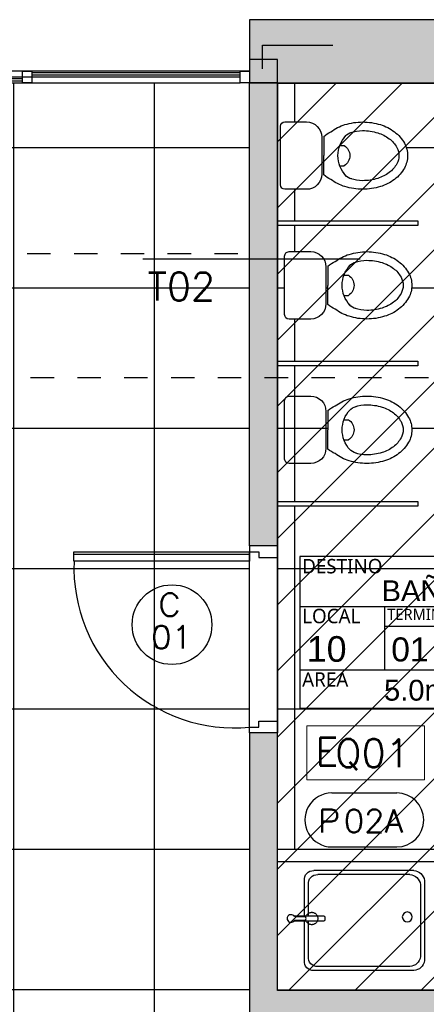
# Model space of a CAD drawing. Header units: metres. Extents: x -4243 to 4656, y 1445 to 4258.
# Tile 11 of 42: x 4467.75 to 4469.49, y 1578.6 to 1582.81. Entities that reach past the tile are written whole.
import ezdxf
from ezdxf.enums import TextEntityAlignment as Align

# ---------------------------------------------------------------- set-up
doc = ezdxf.new("R2010")
doc.units = ezdxf.units.M
doc.header["$LTSCALE"] = 0.3
for name, pattern in [('ACAD_ISO12W100', [21, 12, -3, 0, -3, 0, -3]), ('DASHDOT', [1, 0.5, -0.25, 0, -0.25]), ('HIDDEN', [9.524999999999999, 6.35, -3.175]), ('RAYITAS', [0.375, 0.25, -0.125])]:
    doc.linetypes.add(name, pattern=pattern)
for name, color, linetype in [('0 notas JP', 4, 'Continuous'), ('A ALUMINIO', 4, 'Continuous'), ('A CARPINTERIA', 4, 'Continuous'), ('A CIELORRASO', 42, 'Continuous'), ('A EQUIPAMIENTO', 4, 'Continuous'), ('A HATCH MURO ALB', 252, 'Continuous'), ('A HATCH TABIQUE', 254, 'Continuous'), ('A HERRERÍA', 4, 'Continuous'), ('A MURO', 1, 'Continuous'), ('A PAVIMENTO', 253, 'Continuous'), ('A PROYEECIÓN CUBIERTA', 242, 'Continuous'), ('A TABIQUE', 2, 'Continuous'), ('TXT', 3, 'Continuous'), ('TXT PLANILLAS', 3, 'Continuous'), ('TXT TERMINACIONES', 3, 'Continuous')]:
    doc.layers.add(name, color=color, linetype=linetype)
doc.styles.add('arial', font='arial.ttf')
doc.styles.add('atributo', font='romans.shx', dxfattribs={"height": 0.12})
doc.styles.add('ROMANS', font='romans', dxfattribs={"height": 2})
doc.styles.get("Standard").update_dxf_attribs({"font": 'arial.ttf'})
doc.styles.add('Tahoma', font='tahoma.ttf')
doc.styles.add('TXT-100-S', font='l_10646.ttf')
pattern_1 = [(179.9999999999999, (4432.926507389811, 1437.661594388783), (-3.673940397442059e-16, -0.6), []), (270, (4432.926507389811, 1437.661594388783), (0.6, -4.041334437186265e-16), [])]

# ---------------------------------------------------------------- blocks, each defined once
blk = doc.blocks.new('A01')
at = {"layer": 'A ALUMINIO'}
for p, q in [((4.490088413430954, -0.0249961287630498), (6.310113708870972, -0.02499736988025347)), ((4.490088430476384, -1.987791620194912e-08), (6.310113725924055, -6.540750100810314e-07)), ((6.350088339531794, -0.0499887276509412), (2.210081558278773, -0.05000001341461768))]:
    blk.add_line(p, q, dxfattribs=at)
at = {"layer": 'A ALUMINIO', "color": 252}
for p, q in [((5.380101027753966, -0.007288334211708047), (4.490088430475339, -0.007301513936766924)), ((5.380101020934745, -0.01728833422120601), (4.490088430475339, -0.01730151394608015)), ((6.31008824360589, -0.03229697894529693), (5.420075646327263, -0.03231015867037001)), ((6.310088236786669, -0.04229697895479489), (5.420075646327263, -0.04231015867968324))]:
    blk.add_line(p, q, dxfattribs=at)
at = {"layer": 'A ALUMINIO'}
for points in [[(5.42007564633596, -1.987791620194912e-08), (5.380101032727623, -1.987791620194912e-08), (5.380100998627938, -0.05000520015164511), (5.42007564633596, -0.05000526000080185)], [(6.35000017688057, -1.987791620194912e-08), (6.310025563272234, -1.987791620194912e-08), (6.310025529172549, -0.05000520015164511), (6.35000017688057, -0.05000526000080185)]]:
    blk.add_lwpolyline(points, close=True, dxfattribs=at)
blk = doc.blocks.new('C01')
for p, q in [((-0.1199999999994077, -1.70530256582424e-13), (-0.1199999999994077, 0.8000000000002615)), ((2.273736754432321e-13, 0.7749999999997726), (-3.797985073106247e-06, 0.02499999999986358)), ((-3.619256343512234e-06, 0.03699620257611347), (0.7510316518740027, 0.03699620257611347))]:
    blk.add_line(p, q)
for points in [[(0, 0.7749999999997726), (-0.03999999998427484, 0.7749999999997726), (-0.03999999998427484, 0.7499999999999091), (-0.1199999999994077, 0.7499999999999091), (-0.1199999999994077, 0.7999999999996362), (0, 0.7999999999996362), (2.273736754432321e-13, 0.7749999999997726)], [(0, 0.02499999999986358), (-0.03999999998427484, 0.02499999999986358), (-0.03999999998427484, 0.04999999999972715), (-0.1199999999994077, 0.04999999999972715), (-0.1199999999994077, 0), (0, 0), (2.273736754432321e-13, 0.02499999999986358)]]:
    blk.add_lwpolyline(points)
blk.add_lwpolyline([(-3.619256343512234e-06, 0.06500000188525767), (0.7510316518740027, 0.06500000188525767), (0.7510316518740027, 0.02499999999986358), (-3.619256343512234e-06, 0.02499999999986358)], close=True)
blk.add_arc((0.06502187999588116, 0.09257220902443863), 0.6855188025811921, 357.7161736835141, 95.4430407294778)
blk = doc.blocks.new('inodoro niño')
at = {"layer": 'A EQUIPAMIENTO'}
for p, q in [((1259.919754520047, 494.6497975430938), (1259.668919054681, 494.6497975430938)), ((1259.650338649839, 494.6312171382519), (1259.650338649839, 494.5383151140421)), ((1259.938334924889, 494.5383151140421), (1259.938334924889, 494.6312171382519)), ((1259.712102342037, 494.4645846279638), (1259.794336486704, 494.4645846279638)), ((1259.715370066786, 494.4732836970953), (1259.873303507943, 494.4732836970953)), ((1259.876569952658, 494.4645846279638), (1259.794336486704, 494.4645846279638)), ((1259.751216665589, 494.3962018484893), (1259.751216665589, 494.3776411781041)), ((1259.837455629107, 494.3962018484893), (1259.837455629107, 494.3776411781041))]:
    blk.add_line(p, q, dxfattribs=at)
for centre, radius, start, end in [((1259.668919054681, 494.6312171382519), 0.01858040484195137, 90, 180), ((1259.919754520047, 494.6312171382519), 0.01858040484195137, 0, 90), ((1259.715370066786, 494.5383151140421), 0.06503141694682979, 180, 270), ((1259.873303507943, 494.5383151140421), 0.06503141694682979, 270, 0), ((1259.850927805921, 494.315269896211), 0.1980173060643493, 143.1301023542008, 162.7420614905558), ((1259.850928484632, 494.315269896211), 0.1980173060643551, 143.1301023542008, 162.7420614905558), ((1259.791659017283, 494.3919579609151), 0.1077213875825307, 137.6072900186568, 156.981381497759), ((1259.797013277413, 494.3919579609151), 0.1077213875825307, 23.01861850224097, 42.3927099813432), ((1259.737743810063, 494.315269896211), 0.1980173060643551, 17.25793850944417, 36.86989764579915), ((1259.737744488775, 494.315269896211), 0.1980173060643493, 17.25793850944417, 36.86989764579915), ((1259.794336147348, 494.2782478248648), 0.1255883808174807, 46.85917015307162, 133.1408298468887), ((1259.90549572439, 494.2983178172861), 0.2551577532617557, 162.742061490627, 180.0000000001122), ((1259.905496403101, 494.2983178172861), 0.2551577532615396, 162.7420614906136, 180.0000000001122), ((1259.844733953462, 494.2982685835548), 0.1574727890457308, 161.1605172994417, 179.9820865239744), ((1259.744325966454, 494.3335405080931), 0.0510630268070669, 129.6369114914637, 166.861096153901), ((1259.794336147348, 494.4036514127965), 0.05035694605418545, 211.0989286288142, 328.9010713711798), ((1259.844346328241, 494.3335405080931), 0.0510630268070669, 13.13890384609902, 50.36308850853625), ((1259.743958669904, 494.2982686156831), 0.1574531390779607, 0.01790402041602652, 18.83418114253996), ((1259.683175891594, 494.2983178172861), 0.2551577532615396, 359.9999999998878, 17.25793850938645), ((1259.683176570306, 494.2983178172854), 0.2551577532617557, 4.908012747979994e-11, 17.25793850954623), ((1259.90549572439, 494.2983178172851), 0.2551577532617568, 179.9999999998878, 197.257938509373), ((1259.905496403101, 494.2983178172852), 0.2551577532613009, 179.9999999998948, 197.2579385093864), ((1259.905496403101, 494.2983178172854), 0.2182352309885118, 179.9999999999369, 197.2579385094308), ((1259.683176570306, 494.2983178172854), 0.2182352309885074, 342.7420614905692, 6.310302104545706e-11), ((1259.683175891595, 494.2983178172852), 0.2551577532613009, 342.7420614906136, 1.051717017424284e-10), ((1259.683176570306, 494.2983178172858), 0.2551577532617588, 342.7420614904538, 359.9999999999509), ((1259.85092780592, 494.2813657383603), 0.1980173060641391, 197.2579385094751, 216.8698976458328), ((1259.850928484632, 494.2813657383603), 0.1980173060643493, 197.2579385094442, 216.8698976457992), ((1259.850928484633, 494.2813657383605), 0.1610947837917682, 197.2579385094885, 216.8698976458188), ((1259.737744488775, 494.2813657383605), 0.161094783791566, 323.1301023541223, 342.7420614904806), ((1259.737743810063, 494.2813657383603), 0.1980173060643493, 323.1301023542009, 342.7420614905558), ((1259.737744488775, 494.2813657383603), 0.1980173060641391, 323.1301023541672, 342.7420614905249), ((1259.816316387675, 494.2554066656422), 0.1178296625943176, 216.8698976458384, 241.0887991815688), ((1259.772356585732, 494.2554066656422), 0.1178296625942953, 298.9112008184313, 323.1301023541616), ((1259.816315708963, 494.2554066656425), 0.1547521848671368, 216.8698976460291, 241.0887991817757), ((1259.816316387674, 494.2554066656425), 0.1547521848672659, 216.8698976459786, 241.0887991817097), ((1259.794336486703, 494.2156085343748), 0.07236531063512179, 241.0887991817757, 270.0000000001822), ((1259.794336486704, 494.2156085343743), 0.072365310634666, 269.9999999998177, 298.9112008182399), ((1259.772355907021, 494.2554066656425), 0.1547521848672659, 298.9112008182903, 323.1301023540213), ((1259.772356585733, 494.2554066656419), 0.1547521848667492, 298.9112008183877, 323.1301023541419), ((1259.794335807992, 494.2156085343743), 0.109287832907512, 241.0887991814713, 269.9999999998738), ((1259.794336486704, 494.2156085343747), 0.109287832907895, 241.088799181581, 270), ((1259.794335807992, 494.2156085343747), 0.109287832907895, 270, 298.911200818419), ((1259.794336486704, 494.2156085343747), 0.1092878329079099, 270, 298.911200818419)]:
    blk.add_arc(centre, radius, start, end, dxfattribs=at)
blk = doc.blocks.new('LOCAL_PLANTA')
for p, q in [((0, 0.6344709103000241), (2.739999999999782, 0.6344709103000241)), ((0.5305752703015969, 0.238346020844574), (0.5305752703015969, 0.6344709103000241)), ((0.5305752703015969, 0.5118534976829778), (2.739999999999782, 0.5118534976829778)), ((1.120361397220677, 0), (1.120361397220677, 0.5118534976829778)), ((1.650361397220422, 0.238346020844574), (1.650361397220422, 0.5118534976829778)), ((2.180361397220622, 0.238346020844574), (2.180361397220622, 0.5118534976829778)), ((0, 0.238346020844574), (2.739999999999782, 0.238346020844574))]:
    blk.add_line(p, q)
blk.add_lwpolyline([(0, 0), (2.739999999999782, 0), (2.739999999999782, 0.9456057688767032), (0, 0.9456057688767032)], close=True)
at = {"width": 1.204722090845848, "attachment_point": 1, "style": 'TXT-100-S'}
for s, insert, char_height in [('DESTINO', (0.01500000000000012, 0.9306057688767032), 0.09), ('LOCAL', (0.01500000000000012, 0.6194709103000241), 0.09), ('TERMINACIONES', (0.545575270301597, 0.6194709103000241), 0.07), ('AREA', (0.01500000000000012, 0.223346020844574), 0.09), ('NPT', (1.650361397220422, 0.223346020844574), 0.09)]:
    blk.add_mtext(s, dxfattribs=dict(at, insert=insert, char_height=char_height))
at = {"style": 'arial'}
for tag, p, height in [('DESTINO', (0.5102033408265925, 0.6671742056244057), 0.16), ('NºLOCAL', (0.04357052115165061, 0.2889354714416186), 0.16), ('PISO', (0.5705752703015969, 0.2910493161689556), 0.15), ('ZOC', (1.160361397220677, 0.2910493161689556), 0.15), ('PARED', (1.690361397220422, 0.2910493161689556), 0.14), ('TECHO', (2.220361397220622, 0.2910493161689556), 0.14), ('AREA', (0.525556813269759, 0.04650353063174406), 0.15), ('NPT', (2.028551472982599, 0.04650353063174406), 0.15)]:
    blk.add_attdef(tag, p, '', height=height, dxfattribs=at)
blk = doc.blocks.new('*U517')
blk.add_circle((0.002792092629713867, 0.05545937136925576), 0.2620514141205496)
at = {"style": 'ROMANS', "width": 1.1}
blk.add_text('C', height=0.15, dxfattribs=at).set_placement((-0.08798209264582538, 0.1119890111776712))
at = {"color": 0, "linetype": 'ByBlock', "style": 'ROMANS', "width": 1.05}
blk.add_attdef('NRO', text='', height=0.15, dxfattribs=at).set_placement((0, -0.02708896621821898), align=Align.MIDDLE)
blk = doc.blocks.new('*U516')
at = {"linetype": 'DASHDOT'}
blk.add_line((-7.794627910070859e-14, -7.937500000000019), (-2.29368862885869e-11, -1640.172538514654), dxfattribs=at)
at = {"style": 'Tahoma', "flags": 8}
for tag, p in [('NOMBRE_DE_CORTE_1', (-1.409983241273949e-15, -5.639932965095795e-15)), ('NOMBRE_DE_CORTE_2', (-2.294990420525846e-11, -1648.110038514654))]:
    blk.add_attdef(tag, text='', height=4, dxfattribs=at).set_placement(p, align=Align.BOTTOM_CENTER)
for tag, p in [('NUMERO_DE_PAGINA_1', (-1.409983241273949e-15, -1.587500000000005)), ('NUMERO_DE_PAGINA_2', (-2.294990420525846e-11, -1649.697538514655))]:
    blk.add_attdef(tag, text='', height=3, dxfattribs=at).set_placement(p, align=Align.TOP_CENTER)
blk = doc.blocks.new('TIPO_MURO')
at = {"linetype": 'Continuous'}
blk.add_line((-1.160641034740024, 1.928988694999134e-06), (0, 0), dxfattribs=at)
at = {"style": 'ROMANS', "oblique": 0.1745329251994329}
blk.add_attdef('M00', text='', height=0.15, dxfattribs=at).set_placement((-0.6056210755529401, 0.220278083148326), align=Align.TOP_LEFT)
blk = doc.blocks.new('A$C4CB05E78')
at = {"layer": 'TXT PLANILLAS'}
ref = blk.add_blockref('TIPO_MURO', (-6.054635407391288, 8.980441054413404), dxfattribs=dict(at, xscale=0.8, yscale=0.8, zscale=0.8, rotation=179.9999999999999))
ref.add_attrib('M00', 'T02', dxfattribs={"layer": '0', "height": 0.12, "style": 'ROMANS', "oblique": 0.1745329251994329}).set_placement((-5.74606427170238, 8.92421858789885), align=Align.TOP_RIGHT)
blk = doc.blocks.new('new block')
for p, q in [((866144.7936758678, 160513.7834026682, -10.00000000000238), (866144.293675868, 160513.7834026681, -10.00000000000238)), ((866144.7736758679, 160513.7634026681, -10.00000000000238), (866144.3136758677, 160513.7634026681, -10.00000000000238)), ((866144.2477076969, 160513.7334026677, -10.00000000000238), (866144.2477076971, 160513.5370228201, -10.00000000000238)), ((866144.2677076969, 160513.7134026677, -10.00000000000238), (866144.2677076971, 160513.5370228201, -10.00000000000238)), ((866144.8277076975, 160513.3534026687, -10.00000000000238), (866144.8277076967, 160513.7134026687, -10.00000000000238)), ((866144.8477076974, 160513.3334026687, -10.00000000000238), (866144.8477076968, 160513.7334026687, -10.00000000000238)), ((866144.2477076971, 160513.5090228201, -10.00000000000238), (866144.2477076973, 160513.3334026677, -10.00000000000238)), ((866144.2677076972, 160513.5090228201, -10.00000000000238), (866144.2677076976, 160513.3534026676, -10.00000000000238)), ((866144.7736758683, 160513.3034026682, -10.00000000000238), (866144.3136758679, 160513.3034026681, -10.00000000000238)), ((866144.7936758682, 160513.2834026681, -10.00000000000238), (866144.2936758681, 160513.2834026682, -10.00000000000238))]:
    blk.add_line(p, q)
at = {"elevation": -10.00000000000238}
blk.add_lwpolyline([(866144.2486601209, 160513.5150108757), (866144.2047166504, 160513.5149833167, 0.2099655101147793), (866144.1936726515, 160513.5101234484, -2.566955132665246), (866144.1936565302, 160513.5358293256, 0.2099655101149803), (866144.204706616, 160513.5309833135), (866144.2486500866, 160513.5310108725, -0.9999999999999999)], format="xyb", close=True, dxfattribs=at)
blk.add_lwpolyline([(866144.1925256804, 160513.50897567), (866144.3428897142, 160513.5090699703, 0.4142135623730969), (866144.3498853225, 160513.5160743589), (866144.3498765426, 160513.5300743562, 0.414213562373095), (866144.3428721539, 160513.5370699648), (866144.19250812, 160513.5369756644)], format="xyb", dxfattribs=at)
blk.add_circle((866144.7618240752, 160513.5155473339, -10.00000000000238), 0.02499999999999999)
for centre, radius, start, end in [((866144.2910874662, 160513.7396516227, -10.00000000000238), 0.0438275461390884, 86.61421078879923, 188.197197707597), ((866144.3110874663, 160513.7196516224, -10.00000000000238), 0.04382754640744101, 86.61421065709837, 188.1971973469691), ((866144.7705306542, 160513.7058094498, -10.00000000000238), 0.05767903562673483, 7.564722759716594, 86.87413456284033), ((866144.7905306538, 160513.7258094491, -10.00000000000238), 0.0576790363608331, 7.564723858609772, 86.87413425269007), ((866144.3110874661, 160513.3471537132, -10.00000000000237), 0.04382754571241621, 171.8028015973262, 273.3857897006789), ((866144.7705306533, 160513.3609958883, -10.00000000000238), 0.05767903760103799, 273.1258661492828, 352.4352761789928), ((866144.2910874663, 160513.3271537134, -10.00000000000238), 0.04382754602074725, 171.8028020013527, 273.3857895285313), ((866144.7905306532, 160513.3409958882, -10.00000000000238), 0.05767903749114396, 273.1258662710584, 352.4352763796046)]:
    blk.add_arc(centre, radius, start, end)
at = {"linetype": 'HIDDEN', "ltscale": 0.2}
blk.add_arc((866144.2832555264, 160513.5230743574, -10.00000000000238), 0.03096592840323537, 206.9150607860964, 153.156804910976, dxfattribs=at)
blk = doc.blocks.new('cambiador 2')
at = {"layer": 'A EQUIPAMIENTO'}
for p, q in [((3145.151517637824, 1809.740694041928), (3145.151517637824, 1810.540552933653)), ((3145.67151765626, 1809.740694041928), (3145.67151765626, 1810.540552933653)), ((3146.461517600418, 1809.990694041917), (3145.711517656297, 1809.990694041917)), ((3145.114926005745, 1809.940610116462), (3144.461517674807, 1809.940694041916))]:
    blk.add_line(p, q, dxfattribs=at)
blk.add_lwpolyline([(3145.111517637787, 1810.540706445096), (3145.711517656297, 1810.540694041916), (3145.711517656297, 1809.740694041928), (3145.111517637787, 1809.740706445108)], close=True, dxfattribs=at)
at = {"layer": 'A EQUIPAMIENTO', "xscale": -0.8544870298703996, "yscale": 0.8544870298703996, "zscale": 0.8544870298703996}
blk.add_blockref('new block', (743255.3720345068, -135346.4893819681, 8.544870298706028), dxfattribs=at)
blk = doc.blocks.new('*U520')
for p, q in [((-0.2729398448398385, 0.1575541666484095), (0.1530699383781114, 0.1575541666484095)), ((-0.2729398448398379, -0.1976611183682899), (0.153069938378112, -0.1976611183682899))]:
    blk.add_line(p, q)
for centre, start, end in [((-0.2729398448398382, -0.02005347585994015), 90.00000000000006, 270.0000000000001), ((0.1530699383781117, -0.02005347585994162), 270.0000000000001, 90.00000000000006)]:
    blk.add_arc(centre, 0.1776076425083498, start, end)
at = {"style": 'ROMANS', "width": 1.1}
blk.add_text('P', height=0.15, dxfattribs=at).set_placement((-0.3651641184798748, -0.1017322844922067))
at = {"color": 0, "linetype": 'ByBlock', "style": 'ROMANS', "width": 1.05}
blk.add_attdef('NRO', text='', height=0.15, dxfattribs=at).set_placement((0, -0.02708896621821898), align=Align.MIDDLE)
blk = doc.blocks.new('Cielorraso 1')
at = {"layer": 'A CIELORRASO'}
h = blk.add_hatch(dxfattribs=at)
h.set_pattern_fill('_USER', color=256, scale=0.2, angle=45.00000000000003, pattern_type=0)
h.set_pattern_definition([(44.99999999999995, (-4470.853527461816, -1578.659215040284), (-0.1414213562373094, 0.1414213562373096), [])])
h.paths.add_polyline_path([(-2, 3.880000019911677), (0, 3.880000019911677), (0, 0), (-2, 0)])
blk.add_lwpolyline([(-2, 3.880000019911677), (0, 3.880000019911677), (0, 0), (-2, 0)], close=True, dxfattribs=at)
blk = doc.blocks.new('cielorraso')
at = {"layer": 'A CIELORRASO'}
blk.add_blockref('Cielorraso 1', (4470.853527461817, 1578.659215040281), dxfattribs=at)
blk = doc.blocks.new('CIELORRASO1')
at = {"layer": 'A ALUMINIO'}
blk.add_blockref('cielorraso', (99.99897154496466, -0.000904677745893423), dxfattribs=at)

msp = doc.modelspace()

# ---------------------------------------------------------------- hatches: boundary and pattern name
at = {"layer": 'A HATCH MURO ALB'}
h = msp.add_hatch(color=256, dxfattribs=at)
h.dxf.hatch_style = 1
h.paths.add_polyline_path([(4470.973527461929, 1582.539215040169), (4470.973527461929, 1582.809215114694), (4468.733527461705, 1582.809215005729), (4468.733527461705, 1582.539214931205)])
at = {"layer": 'A HATCH TABIQUE'}
h = msp.add_hatch(color=256, dxfattribs=at)
h.dxf.hatch_style = 1
h.paths.add_polyline_path([(4468.853527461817, 1580.558944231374), (4468.733527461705, 1580.558944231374), (4468.733527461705, 1582.539215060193), (4468.853527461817, 1582.539215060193)])
h = msp.add_hatch(color=256, dxfattribs=at)
h.dxf.hatch_style = 1
h.paths.add_polyline_path([(4469.753527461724, 1574.889215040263), (4470.973527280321, 1574.889219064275), (4470.973527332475, 1577.039213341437), (4469.90352739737, 1577.039215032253), (4469.90352739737, 1578.539215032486), (4470.973527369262, 1578.539215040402), (4470.973527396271, 1579.758944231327), (4470.853527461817, 1579.758944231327), (4470.853527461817, 1578.659215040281), (4468.853527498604, 1578.659215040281), (4468.853527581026, 1579.758944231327), (4468.733527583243, 1579.758944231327), (4468.733527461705, 1578.539215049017), (4469.803527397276, 1578.539215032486), (4469.803527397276, 1577.039215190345), (4468.733527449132, 1577.039215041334), (4468.733493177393, 1574.8892298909), (4468.853527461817, 1574.889215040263), (4468.853527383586, 1576.939215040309), (4470.853527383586, 1576.939215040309), (4470.853527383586, 1574.989215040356), (4469.753527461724, 1574.989215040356)])
at = {"layer": 'A PAVIMENTO'}
h = msp.add_hatch(dxfattribs=at)
h.set_pattern_fill('_USER', color=256, scale=0.6, angle=900, double=1, pattern_type=0)
h.set_pattern_definition(pattern_1)
h.paths.add_polyline_path([(4467.433530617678, 1575.389241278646), (4465.533527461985, 1575.389241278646), (4465.533527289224, 1575.189215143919), (4462.383559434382, 1575.189320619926), (4462.383515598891, 1582.539215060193), (4468.733615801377, 1582.539209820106), (4468.733615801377, 1578.539215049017), (4469.200141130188, 1578.53921503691), (4469.200141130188, 1577.039215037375), (4468.733527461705, 1577.039215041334), (4468.733539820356, 1574.989222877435), (4467.433527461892, 1574.989222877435)])
h = msp.add_hatch(dxfattribs=at)
h.set_pattern_fill('_USER', color=256, scale=0.6, angle=900, double=1, pattern_type=0)
h.set_pattern_definition(pattern_1)
h.paths.add_polyline_path([(4470.853527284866, 1579.658944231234), (4470.853527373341, 1579.259215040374), (4470.199837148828, 1579.259215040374), (4470.200112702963, 1581.304563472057), (4470.403068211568, 1581.304563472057), (4470.403068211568, 1580.739215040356), (4470.853527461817, 1580.739215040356), (4470.853527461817, 1580.558944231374), (4470.853527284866, 1580.558944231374)])
h.paths.add_polyline_path([(4470.199837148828, 1579.259215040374), (4470.203527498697, 1579.259215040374), (4470.203527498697, 1579.459215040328), (4469.757395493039, 1579.459215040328), (4469.757395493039, 1581.304563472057), (4470.200112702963, 1581.304563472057)])
h.paths.add_polyline_path([(4470.402988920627, 1581.304563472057), (4469.757395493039, 1581.304563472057), (4469.757395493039, 1582.539211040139), (4470.403147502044, 1582.53921249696)])
edge = h.paths.add_edge_path()
edge.add_line((4469.757395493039, 1581.304563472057), (4468.853527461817, 1581.304563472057))
edge.add_line((4468.853527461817, 1581.304563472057), (4468.853527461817, 1581.329215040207))
edge.add_line((4468.853527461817, 1581.329215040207), (4469.45352746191, 1581.329215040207))
edge.add_line((4469.45352746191, 1581.329215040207), (4469.45352746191, 1581.349215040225))
edge.add_line((4469.45352746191, 1581.349215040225), (4468.853527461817, 1581.349215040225))
edge.add_line((4468.853527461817, 1581.349215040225), (4468.853527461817, 1581.9292150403))
edge.add_line((4468.853527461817, 1581.9292150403), (4469.45352746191, 1581.9292150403))
edge.add_line((4469.45352746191, 1581.9292150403), (4469.45352746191, 1581.949215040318))
edge.add_line((4469.45352746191, 1581.949215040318), (4468.853527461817, 1581.949215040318))
edge.add_line((4468.853527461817, 1581.949215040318), (4468.865561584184, 1582.102428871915))
edge.add_arc((4468.884141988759, 1582.102428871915), 0.01858040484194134, 540, 630)
edge.add_line((4468.884141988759, 1582.083848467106), (4468.977044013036, 1582.083848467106))
edge.add_arc((4468.977044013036, 1582.148879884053), 0.06503141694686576, 630.00000000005, 719.9999999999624)
edge.add_line((4469.042075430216, 1582.148879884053), (4469.050774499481, 1582.14561343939))
edge.add_arc((4469.123401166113, 1582.225170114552), 0.1077213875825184, 587.6072900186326, 606.9801751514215)
edge.add_arc((4469.200089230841, 1582.28443890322), 0.1980173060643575, 593.1293473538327, 612.7420614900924)
edge.add_arc((4469.217041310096, 1582.339006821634), 0.2551577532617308, 612.7420614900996, 629.9999999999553)
edge.add_arc((4469.217039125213, 1582.339006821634), 0.2551577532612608, 630.000490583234, 647.0196167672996)
edge.add_arc((4469.23399186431, 1582.28443843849), 0.1980173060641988, 646.9507027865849, 666.8708704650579)
edge.add_arc((4469.25995246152, 1582.249827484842), 0.1547521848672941, 666.8704369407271, 690.9051180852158)
edge.add_arc((4469.299750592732, 1582.227846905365), 0.1092878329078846, 690.8290167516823, 720.0000000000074)
edge.add_arc((4469.299750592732, 1582.227847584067), 0.1092878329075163, 719.9996441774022, 748.9112008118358)
edge.add_arc((4469.25995246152, 1582.205867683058), 0.1547521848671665, 388.9112008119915, 413.1301023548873)
edge.add_arc((4469.233993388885, 1582.171255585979), 0.1980173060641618, 413.1301023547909, 432.7420614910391)
edge.add_arc((4469.217041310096, 1582.116687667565), 0.2551577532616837, 432.7420614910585, 450.0000000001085)
edge.add_arc((4469.217043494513, 1582.116687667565), 0.2551577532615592, 450.0004905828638, 467.0196168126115)
edge.add_arc((4469.200089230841, 1582.171255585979), 0.1980173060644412, 466.9502417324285, 486.8706526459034)
edge.add_arc((4469.123401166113, 1582.230524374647), 0.1077213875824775, 473.0198248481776, 499.0221971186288)
edge.add_line((4469.042075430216, 1582.30116446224), (4469.042075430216, 1582.306813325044))
edge.add_line((4469.042075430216, 1582.306813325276), (4469.050774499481, 1582.310081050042))
edge.add_line((4469.050774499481, 1582.310081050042), (4469.042075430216, 1582.306813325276))
edge.add_arc((4468.977044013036, 1582.306813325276), 0.06503141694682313, 720, 809.9999999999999)
edge.add_line((4468.977044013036, 1582.371844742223), (4468.884141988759, 1582.371844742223))
edge.add_arc((4468.884141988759, 1582.353264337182), 0.01858040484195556, 450, 540)
edge.add_line((4468.865561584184, 1582.353264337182), (4468.853527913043, 1582.539208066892))
edge.add_line((4468.853527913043, 1582.539208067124), (4469.757395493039, 1582.539211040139))
edge.add_line((4469.757395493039, 1582.539211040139), (4469.757395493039, 1581.304563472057))
edge = h.paths.add_edge_path(flags=16)
edge.add_arc((4469.317907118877, 1581.673257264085), 0.1092878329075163, 719.9996441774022, 748.9112008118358)
edge.add_arc((4469.278108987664, 1581.651277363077), 0.1547521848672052, 388.9112008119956, 413.1301023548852)
edge.add_arc((4469.25214991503, 1581.61666526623), 0.1980173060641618, 413.1301023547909, 432.7420614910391)
edge.add_arc((4469.23519783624, 1581.562097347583), 0.2551577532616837, 432.7420614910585, 450.0000000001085)
edge.add_arc((4469.235200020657, 1581.562097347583), 0.2551577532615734, 450.0004905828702, 467.0196168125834)
edge.add_arc((4469.218245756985, 1581.61666526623), 0.1980173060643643, 466.9502417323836, 486.8706526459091)
edge.add_arc((4469.141557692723, 1581.675934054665), 0.1077213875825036, 473.0198248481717, 492.3927099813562)
edge.add_line((4469.068931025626, 1581.75549073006), (4469.068931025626, 1581.673256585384))
edge.add_line((4469.068931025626, 1581.673256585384), (4469.068931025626, 1581.591023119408))
edge.add_arc((4469.141557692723, 1581.670579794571), 0.1077213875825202, 587.607290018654, 606.9801751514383)
edge.add_arc((4469.218245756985, 1581.729848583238), 0.1980173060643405, 593.1293473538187, 612.742061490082)
edge.add_arc((4469.23519783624, 1581.784416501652), 0.2551577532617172, 612.7420614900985, 629.9999999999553)
edge.add_arc((4469.235195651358, 1581.784416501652), 0.2551577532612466, 630.000490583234, 647.0196167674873)
edge.add_arc((4469.252148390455, 1581.729848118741), 0.198017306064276, 646.9507027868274, 666.8708704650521)
edge.add_arc((4469.278108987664, 1581.695237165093), 0.1547521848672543, 666.870436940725, 690.9051180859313)
edge.add_arc((4469.317907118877, 1581.673256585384), 0.1092878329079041, 690.8290167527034, 720.0000000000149)
edge = h.paths.add_edge_path(flags=0)
edge.add_arc((4469.317907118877, 1581.673256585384), 0.07236531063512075, 360.000000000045, 388.9112008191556)
edge.add_arc((4469.278108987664, 1581.651276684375), 0.1178296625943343, 388.9112008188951, 413.130102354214)
edge.add_arc((4469.25214991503, 1581.616664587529), 0.1610947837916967, 413.1301023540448, 432.7420614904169)
edge.add_arc((4469.23519783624, 1581.562096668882), 0.2182352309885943, 432.7420614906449, 449.9071505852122)
edge.add_arc((4469.235247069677, 1581.622859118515), 0.1574727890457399, 449.8892371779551, 468.8394826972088)
edge.add_arc((4469.199975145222, 1581.72326710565), 0.05106302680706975, 467.7636351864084, 500.3630885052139)
edge.add_arc((4469.25526782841, 1581.673256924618), 0.1255883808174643, 498.8844834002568, 581.1155165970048)
edge.add_arc((4469.199975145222, 1581.623246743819), 0.05106302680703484, 579.6369114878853, 612.2600480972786)
edge.add_arc((4469.235247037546, 1581.723634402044), 0.1574531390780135, 611.1658188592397, 630.1106629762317)
edge.add_arc((4469.23519783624, 1581.784416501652), 0.2182352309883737, 630.0927589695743, 647.2579385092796)
edge.add_arc((4469.25214991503, 1581.729848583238), 0.1610947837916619, 647.2579385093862, 666.8698976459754)
edge.add_arc((4469.278108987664, 1581.695236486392), 0.1178296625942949, 666.8698976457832, 691.088799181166)
edge.add_arc((4469.317907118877, 1581.673256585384), 0.07236531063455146, 691.088799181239, 720.0000000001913)
edge = h.paths.add_edge_path(flags=16)
edge.add_line((4469.06023195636, 1581.594289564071), (4469.06023195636, 1581.752223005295))
edge.add_arc((4468.995200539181, 1581.752223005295), 0.06503141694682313, 720, 809.9999999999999)
edge.add_line((4468.995200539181, 1581.817254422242), (4468.902298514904, 1581.817254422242))
edge.add_arc((4468.90229851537, 1581.798674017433), 0.01858040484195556, 450, 540)
edge.add_line((4468.883718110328, 1581.798674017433), (4468.883718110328, 1581.547838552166))
edge.add_arc((4468.90229851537, 1581.547838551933), 0.01858040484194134, 540, 630)
edge.add_line((4468.90229851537, 1581.529258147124), (4468.995200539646, 1581.529258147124))
edge.add_arc((4468.995200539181, 1581.594289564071), 0.06503141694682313, 629.999999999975, 720)
h.paths.add_polyline_path([(4469.757395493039, 1579.459215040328), (4469.603527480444, 1579.459215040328), (4469.603527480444, 1579.259215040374), (4468.853527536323, 1579.259215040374), (4468.853527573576, 1579.658944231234), (4468.853527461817, 1580.558944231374), (4468.853527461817, 1580.729215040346), (4469.45352746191, 1580.729215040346), (4469.45352746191, 1580.749215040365), (4468.853527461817, 1580.749215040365), (4468.853527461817, 1581.304563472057), (4469.757395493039, 1581.304563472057)])
edge = h.paths.add_edge_path(flags=16)
edge.add_arc((4469.25214991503, 1581.112072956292), 0.1980173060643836, 647.257938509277, 666.8698976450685, ccw=False)
edge.add_arc((4469.23519783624, 1581.166640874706), 0.2551577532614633, 612.7420614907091, 647.2579385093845, ccw=False)
edge.add_arc((4469.218245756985, 1581.112072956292), 0.1980173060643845, 593.1301023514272, 612.7420614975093, ccw=False)
edge.add_arc((4469.141557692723, 1581.052803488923), 0.1077213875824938, 587.6072900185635, 606.981381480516, ccw=False)
edge.add_line((4469.068931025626, 1580.973246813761), (4469.068931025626, 1581.137714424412))
edge.add_arc((4469.141557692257, 1581.058157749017), 0.1077213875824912, 473.018618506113, 492.3927099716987, ccw=False)
edge.add_arc((4469.218245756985, 1580.998888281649), 0.1980173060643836, 467.2579385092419, 486.8698976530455, ccw=False)
edge.add_arc((4469.23519783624, 1580.944320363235), 0.2551577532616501, 432.74206149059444, 467.2579385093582, ccw=False)
edge.add_arc((4469.25214991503, 1580.998888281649), 0.1980173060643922, 413.1301023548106, 432.7420614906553, ccw=False)
edge.add_arc((4469.278108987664, 1581.033500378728), 0.154752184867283, 388.9112008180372, 413.1301023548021, ccw=False)
edge.add_arc((4469.317907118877, 1581.055480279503), 0.1092878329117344, 331.34708718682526, 388.911200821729, ccw=False)
edge.add_arc((4469.278108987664, 1581.077460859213), 0.1547521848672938, 666.8698976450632, 691.2709849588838, ccw=False)

# ---------------------------------------------------------------- linework, layer by layer
at = {"layer": 'A ALUMINIO'}
msp.add_line((4468.853527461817, 1582.539215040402), (4468.733527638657, 1582.539215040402), dxfattribs=at)
msp.add_lwpolyline([(4468.733527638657, 1582.539215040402), (4468.853527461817, 1582.539215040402), (4468.853527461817, 1582.639215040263), (4468.733527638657, 1582.639215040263)], close=True, dxfattribs=at)
at = {"layer": 'A EQUIPAMIENTO'}
for points in [[(4469.45352746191, 1581.9292150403), (4468.853527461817, 1581.9292150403), (4468.853527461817, 1581.949215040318), (4469.45352746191, 1581.949215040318)], [(4469.45352746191, 1581.329215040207), (4468.853527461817, 1581.329215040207), (4468.853527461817, 1581.349215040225), (4469.45352746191, 1581.349215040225)], [(4469.45352746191, 1580.729215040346), (4468.853527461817, 1580.729215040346), (4468.853527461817, 1580.749215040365), (4469.45352746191, 1580.749215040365)]]:
    msp.add_lwpolyline(points, close=True, dxfattribs=at)
at = {"layer": 'A MURO'}
msp.add_lwpolyline([(4470.973527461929, 1582.539215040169), (4470.973527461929, 1582.809215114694), (4468.733527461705, 1582.809215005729), (4468.733527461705, 1582.539214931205), (4470.973527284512, 1582.539215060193)], dxfattribs=at)
at = {"layer": 'A PROYEECIÓN CUBIERTA', "linetype": 'RAYITAS'}
msp.add_line((4462.383527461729, 1581.809534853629), (4468.733527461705, 1581.809534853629), dxfattribs=at)
at = {"layer": 'A TABIQUE'}
msp.add_lwpolyline([(4468.853527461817, 1580.558944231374), (4468.733527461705, 1580.558944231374), (4468.733527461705, 1582.539215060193), (4468.853527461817, 1582.539215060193)], close=True, dxfattribs=at)
msp.add_lwpolyline([(4469.753527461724, 1574.889215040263), (4470.973527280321, 1574.889219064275), (4470.973527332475, 1577.039213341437), (4469.90352739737, 1577.039215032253), (4469.90352739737, 1578.539215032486), (4470.973527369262, 1578.539215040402), (4470.973527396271, 1579.758944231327), (4470.853527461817, 1579.758944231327), (4470.853527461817, 1578.659215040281), (4468.853527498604, 1578.659215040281), (4468.853527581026, 1579.758944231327), (4468.733527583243, 1579.758944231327), (4468.733527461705, 1578.539215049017), (4469.803527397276, 1578.539215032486), (4469.803527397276, 1577.039215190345), (4468.733527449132, 1577.039215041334), (4468.733493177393, 1574.8892298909), (4468.853527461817, 1574.889215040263), (4468.853527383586, 1576.939215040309), (4470.853527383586, 1576.939215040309), (4470.853527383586, 1574.989215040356), (4469.753527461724, 1574.989215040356), (4469.753527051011, 1574.889215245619)], dxfattribs=at)
at = {"layer": 'TXT'}
for p, q in [((4468.788784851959, 1582.599568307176), (4468.788784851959, 1582.699816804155)), ((4468.788810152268, 1582.699816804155), (4469.089405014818, 1582.699816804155))]:
    msp.add_line(p, q, dxfattribs=at)
at = {"layer": 'TXT PLANILLAS', "color": 3, "lineweight": 0}
msp.add_lwpolyline([(4468.97868391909, 1579.790190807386), (4468.978683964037, 1579.559300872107), (4469.480870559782, 1579.559300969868), (4469.480870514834, 1579.790190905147)], close=True, dxfattribs=at)

# ---------------------------------------------------------------- block references
at = {"layer": '0 notas JP', "linetype": 'ACAD_ISO12W100', "xscale": -0.035, "yscale": 0.035, "zscale": 0.035, "rotation": 90}
msp.add_blockref('*U516', (4446.720191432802, 1581.279236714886), dxfattribs=at)
at = {"layer": 'A ALUMINIO', "xscale": -1, "rotation": 180}
msp.add_blockref('A01', (4462.383527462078, 1582.539215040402), dxfattribs=at)
at = {"layer": 'A ALUMINIO'}
msp.add_blockref('CIELORRASO1', (-100, 5.843503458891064e-11), dxfattribs=at)
at = {"layer": 'A CARPINTERIA', "rotation": 180}
msp.add_blockref('C01', (4468.733527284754, 1580.558944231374), dxfattribs=at)
at = {"layer": 'A EQUIPAMIENTO', "xscale": -1, "rotation": 90}
for p in [(4963.515359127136, 2842.022183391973), (4963.53351565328, 2841.467593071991), (4963.53351565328, 2840.849816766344)]:
    msp.add_blockref('inodoro niño', p, dxfattribs=at)
at = {"layer": 'A HERRERÍA'}
msp.add_blockref('A$C4CB05E78', (4474.331969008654, 1572.804119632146), dxfattribs=at)
at = {"layer": 'A TABIQUE', "rotation": 179.9999999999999}
msp.add_blockref('cambiador 2', (7615.315045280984, 3389.199909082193), dxfattribs=at)
at = {"layer": 'TXT PLANILLAS', "extrusion": (0, 0, -1)}
ref = msp.add_blockref('*U517', (-4468.400395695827, 1580.186072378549), dxfattribs=dict(at, xscale=-0.65, yscale=0.65, zscale=-0.65))
ref.add_attrib('NRO', '01', dxfattribs={"layer": '0', "color": 0, "linetype": 'ByBlock', "ltscale": 0.5, "height": 0.09749999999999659, "rotation": 180, "style": 'ROMANS', "text_generation_flag": 6, "width": 1.050000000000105}).set_placement((4468.400395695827, 1580.168464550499), align=Align.MIDDLE)
ref = msp.add_blockref('*U520', (-4469.263048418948, 1579.400172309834), dxfattribs=dict(at, xscale=-0.65, yscale=0.65, zscale=-0.65))
ref.add_attrib('NRO', '02A', dxfattribs={"layer": '0', "color": 0, "linetype": 'ByBlock', "ltscale": 0.5, "height": 0.09749999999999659, "rotation": 180, "style": 'ROMANS', "text_generation_flag": 6, "width": 1.050000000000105}).set_placement((4469.263048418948, 1579.382564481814), align=Align.MIDDLE)
at = {"layer": 'TXT TERMINACIONES', "extrusion": (0, 0, -1)}
ref = msp.add_blockref('LOCAL_PLANTA', (-4468.948185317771, 1579.865436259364), dxfattribs=dict(at, xscale=-0.6853654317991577, yscale=0.6853654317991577, zscale=-0.6853654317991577))
ref.add_attrib('NPT', '+1.60', (4470.338484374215, 1579.897308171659), dxfattribs={"layer": '0', "ltscale": 0.5, "height": 0.08909750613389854, "rotation": 180, "style": 'arial', "text_generation_flag": 6})
ref.add_attrib('AREA', '5.0m²', (4469.308383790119, 1579.897308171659), dxfattribs={"layer": '0', "ltscale": 0.5, "height": 0.08909750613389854, "rotation": 180, "style": 'arial', "text_generation_flag": 6})
ref.add_attrib('TECHO', '02', (4470.469944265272, 1580.064911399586), dxfattribs={"layer": '0', "ltscale": 0.5, "height": 0.09595116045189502, "rotation": 180, "style": 'arial', "text_generation_flag": 6})
ref.add_attrib('PARED', '01/02', (4470.106700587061, 1580.064911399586), dxfattribs={"layer": '0', "ltscale": 0.5, "height": 0.09378684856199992, "rotation": 180, "style": 'arial', "text_generation_flag": 6})
ref.add_attrib('PISO', '01', (4469.339237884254, 1580.064911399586), dxfattribs={"layer": '0', "ltscale": 0.5, "height": 0.1028048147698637, "rotation": 180, "style": 'arial', "text_generation_flag": 6})
ref.add_attrib('ZOC', '-', (4469.743456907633, 1580.064911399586), dxfattribs={"layer": '0', "ltscale": 0.5, "height": 0.1028048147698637, "rotation": 180, "style": 'arial', "text_generation_flag": 6})
ref.add_attrib('NºLOCAL', '10', (4468.978047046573, 1580.063462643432), dxfattribs={"layer": '0', "color": 0, "ltscale": 0.5, "height": 0.1096584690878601, "rotation": 180, "style": 'arial', "text_generation_flag": 6})
ref.add_attrib('DESTINO', 'BAÑO NIÑOS I', (4469.297861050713, 1580.32269439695), dxfattribs={"layer": '0', "ltscale": 0.5, "height": 0.08909750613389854, "rotation": 180, "style": 'arial', "text_generation_flag": 6})

# ---------------------------------------------------------------- texts
at = {"layer": 'TXT PLANILLAS', "lineweight": 0, "insert": (4469.015317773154, 1579.739349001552), "char_height": 0.12, "attachment_point": 1, "rotation": 1.115378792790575e-05}
msp.add_mtext_dynamic_manual_height_columns('{\\Fromans|c0;E}', width=0.09762585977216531, gutter_width=7.5, heights=[0], dxfattribs=at)
at = {"layer": 'TXT PLANILLAS', "style": 'atributo'}
msp.add_attdef('Q01', (4469.099449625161, 1579.612168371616), '', height=0.12, rotation=1.115379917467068e-05, dxfattribs=at)

doc.saveas('drawing.dxf')
